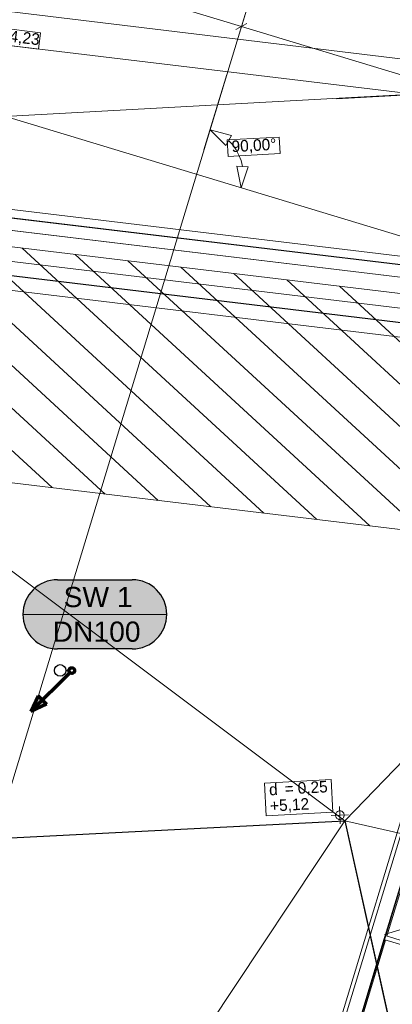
# Model space of a CAD drawing. Extents: x -181 to 1388, y 138 to 979.
# Tile 15 of 30: x 603 to 668, y 643 to 814. Entities that reach past the tile are written whole.
import ezdxf
from ezdxf.lldxf.tags import DXFTag

# ---------------------------------------------------------------- set-up
doc = ezdxf.new("R2010")
doc.units = 0
doc.layers.get('0').update_dxf_attribs({"lineweight": 25})
doc.layers.get('Defpoints').update_dxf_attribs({"color": 9, "lineweight": 18, "true_color": 0x808080})
for name, color, linetype, lineweight, true_color in [('01 Dachaufsicht - Bemaßung', 9, 'Continuous', 18, 0x808080), ('01AFU Allgemein Bemaßung', 9, 'Continuous', 18, 0x808080), ('20 Attikaaufkantung', 9, 'Continuous', 18, 0x808080), ('20 Dach - Attikaabdeckung', 9, 'Continuous', 18, 0x808080), ('20 Dach - Gefälledämmung Höhen', 9, 'Continuous', 18, 0x808080), ('20 Dach Gefälledämmung', 9, 'Continuous', 18, 0x808080), ('20 Dach Stb-Decke', 9, 'Continuous', 18, 0x808080), ('20 Oberlichter', 9, 'Continuous', 18, 0x808080), ('80 Sicherheitsbereich Dachgeländer', 9, 'Continuous', 18, 0x808080), ('S_Abwasser_Entlueftung', 5, 'Nova_70', 25, 0x0000ff), ('S_Schmutzwasser', 5, 'Continuous', 70, 0x0000ff)]:
    doc.layers.add(name, color=color, linetype=linetype, lineweight=lineweight, true_color=true_color)
doc.layers.add('02 Raster Bemaßung', color=7, linetype='Continuous', lineweight=18)
doc.layers.add('02 Raster Gebäude', color=7, linetype='Continuous', lineweight=18)
doc.layers.add('X_Hilfslinien', color=7, linetype='Continuous', lineweight=25, true_color=0xc0c0c0, plot=False)
doc.styles.get("Standard").update_dxf_attribs({"font": 'arial.ttf'})
tags = doc.linetypes.add('fein_strichliert', pattern=[4, 1, -2, 1]).pattern_tags.tags
tags[8:9] = [DXFTag(74, 4), DXFTag(75, 0), DXFTag(340, '0'), DXFTag(46, 0.0), DXFTag(50, 0.0), DXFTag(44, 0.0), DXFTag(45, 0.0)]
tags[6:7] = [DXFTag(74, 4), DXFTag(75, 0), DXFTag(340, '0'), DXFTag(46, 0.0), DXFTag(50, 0.0), DXFTag(44, 0.0), DXFTag(45, 0.0)]
tags[4:5] = [DXFTag(74, 4), DXFTag(75, 0), DXFTag(340, '0'), DXFTag(46, 0.0), DXFTag(50, 0.0), DXFTag(44, 0.0), DXFTag(45, 0.0)]
tags = doc.linetypes.add('Nova_70', pattern='A,2,[130,ltypeshp.shx,S=1,R=-90,X=0,Y=1],2', length=4).pattern_tags.tags
tags[12:13] = [DXFTag(74, 4), DXFTag(75, 0), DXFTag(340, '0'), DXFTag(46, 0.0), DXFTag(50, 0.0), DXFTag(44, 0.0), DXFTag(45, 0.0)]

# ---------------------------------------------------------------- blocks, each defined once
blk = doc.blocks.new('Referenz-A07F5VVIWF')
at = {"color": 7, "linetype": 'ByBlock', "lineweight": -2, "ltscale": 0.405}
blk.add_line((657.84, 800.02), (698.8, 802.27), dxfattribs=at)
at = {"layer": '01 Dachaufsicht - Bemaßung', "color": 0, "linetype": 'Continuous', "ltscale": 0.037908}
for p, q in [((461.73, 831.9), (744.32, 797.77)), ((743.63, 791.99), (461.03, 826.12)), ((606.59, 811.39), (598.75, 812.34)), ((606.25, 808.55), (606.59, 811.39)), ((598.41, 809.5), (606.25, 808.55))]:
    blk.add_line(p, q, dxfattribs=at)
at = {"layer": '01AFU Allgemein Bemaßung', "color": 0, "linetype": 'Continuous', "ltscale": 0.052488}
for p, q in [((634.92, 791.11), (638.87, 804.15)), ((635.97, 794.58), (639.7, 793.56)), ((635.97, 794.58), (638.69, 791.84)), ((639.7, 793.56), (638.69, 791.84)), ((639.9, 791.94), (639.19, 792.7)), ((640.49, 791.1), (639.9, 791.94)), ((640.98, 790.19), (640.49, 791.1)), ((641.35, 789.22), (640.98, 790.19)), ((641.59, 788.22), (641.35, 789.22)), ((640.59, 788.28), (642.59, 788.16)), ((641.36, 784.49), (640.59, 788.28)), ((641.36, 784.49), (642.59, 788.16))]:
    blk.add_line(p, q, dxfattribs=at)
at = {"layer": '01AFU Allgemein Bemaßung', "color": 0, "linetype": 'Continuous', "ltscale": 0.037908}
for p, q in [((647.94, 793.31), (638.93, 792.82)), ((638.93, 792.82), (639.09, 789.96)), ((648.1, 790.46), (647.94, 793.31)), ((639.09, 789.96), (648.1, 790.46))]:
    blk.add_line(p, q, dxfattribs=at)
at = {"layer": '02 Raster Bemaßung', "linetype": 'Continuous', "ltscale": 0.052488}
for p, q in [((283.47, 921), (641.4, 812.48)), ((640.99, 811.13), (642.85, 817.26)), ((642.33, 812.98), (640.46, 811.98)), ((641.4, 812.48), (705.56, 793.03))]:
    blk.add_line(p, q, dxfattribs=at)
at = {"layer": '02 Raster Gebäude', "linetype": 'Continuous', "ltscale": 0.009448}
for p, q in [((1060.05, 657.55), (295.58, 889.33)), ((639.43, 805.98), (645.23, 825.12)), ((301.62, 807.89), (815.81, 745.97)), ((578.74, 605.83), (639.43, 805.98)), ((657.21, 799.99), (724.11, 803.65)), ((657.21, 799.99), (306.07, 780.77)), ((640.32, 577.88), (703.58, 786.53))]:
    blk.add_line(p, q, dxfattribs=at)
at = {"layer": '20 Attikaaufkantung', "color": 0, "linetype": 'Continuous', "ltscale": 0.009448}
for p, q in [((726.19, 764.31), (458.1, 796.6)), ((457.77, 786.57), (736.7, 752.98)), ((677.53, 703.01), (641.55, 584.35)), ((644.61, 583.42), (680.59, 702.08))]:
    blk.add_line(p, q, dxfattribs=at)
at = {"layer": '20 Attikaaufkantung', "color": 0, "linetype": 'Continuous', "ltscale": 0.037908}
for p, q in [((458.02, 794.4), (738.31, 760.64)), ((726.19, 764.31), (470.67, 795.09)), ((722.3, 762.57), (474.03, 792.47)), ((457.93, 791.59), (737.74, 757.89)), ((709.15, 761.33), (486.52, 788.14)), ((457.77, 786.57), (736.7, 752.98)), ((677.53, 703.01), (641.55, 584.35)), ((644.61, 583.42), (680.59, 702.08))]:
    blk.add_line(p, q, dxfattribs=at)
at = {"layer": '20 Dach - Attikaabdeckung', "color": 0, "linetype": 'Continuous', "ltscale": 0.018225}
for p, q in [((739.06, 764.2), (458.14, 798.03)), ((457.69, 784.06), (736.19, 750.52))]:
    blk.add_line(p, q, dxfattribs=at)
at = {"layer": '20 Dach - Attikaabdeckung', "color": 0, "linetype": 'Continuous', "ltscale": 0.004928}
blk.add_line((736.7, 752.98), (457.77, 786.57), dxfattribs=at)
at = {"layer": '20 Dach - Gefälledämmung Höhen', "color": 0, "linetype": 'Continuous', "ltscale": 0.037908}
for p, q in [((656.93, 681.96), (645.4, 681.33)), ((645.4, 681.33), (645.71, 675.68)), ((657.23, 676.31), (656.93, 681.96)), ((645.71, 675.68), (657.23, 676.31))]:
    blk.add_line(p, q, dxfattribs=at)
at = {"layer": '20 Dach - Gefälledämmung Höhen', "color": 0, "linetype": 'Continuous', "ltscale": 0.009448}
for p, q in [((659.94, 675.85), (656.94, 675.69)), ((658.36, 677.27), (658.52, 674.28))]:
    blk.add_line(p, q, dxfattribs=at)
at = {"layer": '20 Dach - Gefälledämmung Höhen', "color": 0, "linetype": 'Continuous', "ltscale": 0.052488}
for p, q in [((657.71, 675.94), (657.69, 675.84)), ((657.74, 676.03), (657.71, 675.94)), ((657.78, 676.12), (657.74, 676.03)), ((657.83, 676.2), (657.78, 676.12)), ((657.89, 676.28), (657.83, 676.2)), ((657.96, 676.35), (657.89, 676.28)), ((658.04, 676.41), (657.96, 676.35)), ((658.13, 676.45), (658.04, 676.41)), ((658.22, 676.49), (658.13, 676.45)), ((658.31, 676.51), (658.22, 676.49)), ((658.41, 676.52), (658.31, 676.51)), ((658.51, 676.52), (658.41, 676.52)), ((658.6, 676.5), (658.51, 676.52)), ((658.7, 676.48), (658.6, 676.5)), ((658.79, 676.44), (658.7, 676.48)), ((658.87, 676.39), (658.79, 676.44)), ((658.95, 676.32), (658.87, 676.39)), ((659.02, 676.25), (658.95, 676.32)), ((659.07, 676.17), (659.02, 676.25)), ((659.12, 676.09), (659.07, 676.17)), ((659.16, 676), (659.12, 676.09)), ((659.18, 675.9), (659.16, 676)), ((659.19, 675.8), (659.18, 675.9)), ((657.69, 675.84), (657.69, 675.74)), ((657.69, 675.74), (657.7, 675.64)), ((657.7, 675.64), (657.72, 675.55)), ((657.72, 675.55), (657.76, 675.46)), ((657.76, 675.46), (657.81, 675.37)), ((657.81, 675.37), (657.86, 675.29)), ((657.86, 675.29), (657.93, 675.22)), ((657.93, 675.22), (658.01, 675.16)), ((658.01, 675.16), (658.09, 675.11)), ((658.09, 675.11), (658.18, 675.07)), ((658.18, 675.07), (658.28, 675.04)), ((658.28, 675.04), (658.37, 675.03)), ((658.37, 675.03), (658.47, 675.02)), ((658.47, 675.02), (658.57, 675.03)), ((658.57, 675.03), (658.66, 675.06)), ((658.66, 675.06), (658.76, 675.09)), ((658.76, 675.09), (658.84, 675.14)), ((658.84, 675.14), (658.92, 675.2)), ((658.92, 675.2), (658.99, 675.26)), ((658.99, 675.26), (659.05, 675.34)), ((659.05, 675.34), (659.1, 675.42)), ((659.1, 675.42), (659.14, 675.51)), ((659.14, 675.51), (659.17, 675.61)), ((659.17, 675.61), (659.19, 675.71)), ((659.19, 675.71), (659.19, 675.8))]:
    blk.add_line(p, q, dxfattribs=at)
at = {"layer": '20 Dach Gefälledämmung', "color": 0, "linetype": 'Continuous', "ltscale": 0.009448}
for p, q in [((659.32, 674.8), (520.42, 779.02)), ((687.08, 548.83), (659.32, 674.8))]:
    blk.add_line(p, q, dxfattribs=at)
at = {"layer": '20 Dach Gefälledämmung', "color": 0, "linetype": 'Continuous', "ltscale": 0.052488}
for p, q in [((734.76, 753.21), (520.42, 779.02)), ((659.32, 674.8), (734.76, 753.21)), ((659.32, 674.8), (483.64, 665.84)), ((569.75, 540.07), (659.32, 674.8)), ((713.59, 662.45), (659.32, 674.8))]:
    blk.add_line(p, q, dxfattribs=at)
at = {"layer": '20 Dach Stb-Decke', "color": 0, "linetype": 'Continuous', "ltscale": 0.2916}
for p, q in [((737.74, 757.89), (457.93, 791.59)), ((680.59, 702.08), (644.61, 583.42))]:
    blk.add_line(p, q, dxfattribs=at)
at = {"layer": '20 Oberlichter', "color": 0, "linetype": 'Continuous', "ltscale": 0.052488}
blk.add_line((644.61, 583.42), (680.59, 702.08), dxfattribs=at)
at = {"layer": '20 Oberlichter', "color": 0, "linetype": 'Continuous', "ltscale": 0.009448}
for p, q in [((666.28, 654.89), (673.23, 677.81)), ((666.57, 654.8), (673.52, 677.73)), ((659.13, 631.29), (666.08, 654.22)), ((659.41, 631.2), (666.37, 654.13)), ((666.08, 654.22), (666.28, 654.89)), ((666.08, 654.22), (685.22, 648.41)), ((666.28, 654.89), (685.42, 649.08))]:
    blk.add_line(p, q, dxfattribs=at)
at = {"layer": '20 Oberlichter', "color": 0, "linetype": 'Continuous', "ltscale": 0.037908}
blk.add_line((689.27, 662.08), (666.16, 655.09), dxfattribs=at)
at = {"layer": '80 Sicherheitsbereich Dachgeländer', "color": 0, "linetype": 'Continuous', "ltscale": 0.052488}
for p, q in [((737.74, 757.89), (457.93, 791.59)), ((608.63, 732.54), (557.62, 779.58)), ((617.79, 731.44), (566.78, 778.48)), ((626.96, 730.34), (575.95, 777.37)), ((636.12, 729.23), (585.11, 776.27)), ((645.28, 728.13), (594.27, 775.17)), ((654.44, 727.03), (603.43, 774.06)), ((663.61, 725.92), (612.6, 772.96)), ((672.77, 724.82), (621.76, 771.86)), ((681.93, 723.71), (630.92, 770.75)), ((691.09, 722.61), (640.08, 769.65)), ((700.26, 721.51), (649.25, 768.54)), ((709.42, 720.4), (658.41, 767.44)), ((729.36, 718), (456.6, 750.85))]:
    blk.add_line(p, q, dxfattribs=at)
at = {"layer": 'Defpoints', "color": 0, "linetype": 'Continuous', "ltscale": 0.2916}
blk.add_line((657.21, 799.99), (657.21, 799.99), dxfattribs=at)
at = {"layer": '01 Dachaufsicht - Bemaßung', "color": 0, "linetype": 'ByBlock', "ltscale": 0.2916, "insert": (599.94, 812.01), "char_height": 2, "attachment_point": 1, "rotation": 353.1125}
blk.add_mtext('{\\fCentury Gothic;14,23}', dxfattribs=at)
at = {"layer": '01AFU Allgemein Bemaßung', "color": 0, "linetype": 'ByBlock', "ltscale": 0.2916, "insert": (639.64, 792.68), "char_height": 2, "attachment_point": 1, "rotation": 3.1327}
blk.add_mtext('{\\fCentury Gothic;90,00°}', dxfattribs=at)
at = {"layer": '20 Dach - Gefälledämmung Höhen', "color": 0, "linetype": 'ByBlock', "ltscale": 0.2916, "char_height": 2, "attachment_point": 1, "rotation": 3.1307}
for s, insert in [('{\\fCentury Gothic;d}', (646.13, 681.19)), ('{\\fCentury Gothic;0,25}', (651.08, 681.46)), ('{\\fCentury Gothic;=}', (648.83, 681.34)), ('{\\fCentury Gothic;+5,12}', (646.3, 678.39))]:
    blk.add_mtext(s, dxfattribs=dict(at, insert=insert))
blk = doc.blocks.new('Polygon-A07F5VVSWF')
at = {"color": 0, "linetype": 'ByBlock', "lineweight": -2, "ltscale": 0.25}
for p, q in [((645.94, 587.2), (680.59, 702.08)), ((680.59, 702.08), (718.87, 690.48)), ((718.87, 690.48), (684.23, 575.65)), ((684.23, 575.65), (645.94, 587.2))]:
    blk.add_line(p, q, dxfattribs=at)
blk = doc.blocks.new('Polygon-A07F5VW8WF')
at = {"color": 0, "linetype": 'ByBlock', "lineweight": -2, "ltscale": 0.25}
blk.add_line((458.08, 796.6), (738.74, 762.8), dxfattribs=at)
blk = doc.blocks.new('Polygon-A07F5VX6WF')
at = {"color": 0, "linetype": 'ByBlock', "lineweight": -2, "ltscale": 1.3}
blk.add_line((457.76, 786.57), (736.68, 752.98), dxfattribs=at)
blk = doc.blocks.new('Polygon-A07F5VXWWF')
at = {"color": 0, "linetype": 'ByBlock', "lineweight": -2, "ltscale": 0.25}
for p, q in [((483.65, 665.84), (659.33, 674.8)), ((659.33, 674.8), (687.09, 548.82))]:
    blk.add_line(p, q, dxfattribs=at)
blk = doc.blocks.new('Polygon-A07F5VY4WF')
at = {"color": 0, "linetype": 'ByBlock', "lineweight": -2, "ltscale": 0.25}
for p, q in [((736.68, 752.98), (520.42, 779.02)), ((483.65, 665.84), (659.33, 674.8)), ((659.33, 674.8), (687.09, 548.82))]:
    blk.add_line(p, q, dxfattribs=at)

msp = doc.modelspace()

# ---------------------------------------------------------------- hatches: boundary and pattern name
at = {"layer": 'S_Abwasser_Entlueftung', "ltscale": 0.25, "true_color": 0xfefefe}
msp.add_hatch(color=7, dxfattribs=at).paths.add_polyline_path([(609.57, 704.58), (622.48, 704.58), (622.83, 704.59), (623.17, 704.62), (623.52, 704.67), (623.86, 704.74), (624.2, 704.83), (624.53, 704.94), (624.85, 705.07), (625.17, 705.22), (625.48, 705.39), (625.77, 705.57), (626.06, 705.77), (626.33, 705.99), (626.6, 706.22), (626.84, 706.46), (627.07, 706.72), (627.29, 707), (627.49, 707.28), (627.67, 707.58), (627.84, 707.89), (627.99, 708.21), (628.12, 708.53), (628.23, 708.86), (628.32, 709.2), (628.39, 709.54), (628.44, 709.88), (628.47, 710.23), (628.48, 710.58), (628.47, 710.93), (628.44, 711.28), (628.39, 711.62), (628.32, 711.97), (628.23, 712.3), (628.12, 712.63), (627.99, 712.96), (627.84, 713.27), (627.67, 713.58), (627.49, 713.88), (627.29, 714.16), (627.07, 714.44), (626.84, 714.7), (626.6, 714.95), (626.33, 715.18), (626.06, 715.39), (625.77, 715.59), (625.48, 715.78), (625.17, 715.94), (624.85, 716.09), (624.53, 716.22), (624.2, 716.33), (623.86, 716.42), (623.52, 716.49), (623.17, 716.54), (622.83, 716.57), (622.48, 716.58), (609.57, 716.58), (609.22, 716.57), (608.87, 716.54), (608.52, 716.49), (608.18, 716.42), (607.84, 716.33), (607.51, 716.22), (607.19, 716.09), (606.87, 715.94), (606.57, 715.78), (606.27, 715.59), (605.98, 715.39), (605.71, 715.18), (605.45, 714.95), (605.2, 714.7), (604.97, 714.44), (604.75, 714.16), (604.55, 713.88), (604.37, 713.58), (604.2, 713.27), (604.06, 712.96), (603.93, 712.63), (603.82, 712.3), (603.73, 711.97), (603.66, 711.62), (603.61, 711.28), (603.58, 710.93), (603.57, 710.58), (603.58, 710.23), (603.61, 709.88), (603.66, 709.54), (603.73, 709.2), (603.82, 708.86), (603.93, 708.53), (604.06, 708.21), (604.2, 707.89), (604.37, 707.58), (604.55, 707.28), (604.75, 707), (604.97, 706.72), (605.2, 706.46), (605.45, 706.22), (605.71, 705.99), (605.98, 705.77), (606.27, 705.57), (606.57, 705.39), (606.87, 705.22), (607.19, 705.07), (607.51, 704.94), (607.84, 704.83), (608.18, 704.74), (608.52, 704.67), (608.87, 704.62), (609.22, 704.59)])

# ---------------------------------------------------------------- linework, layer by layer
at = {"layer": 'S_Abwasser_Entlueftung', "linetype": 'Continuous'}
for p, q in [((609.57, 716.58), (622.48, 716.58)), ((622.48, 704.58), (609.57, 704.58))]:
    msp.add_line(p, q, dxfattribs=at)
at = {"layer": 'S_Abwasser_Entlueftung', "linetype": 'Continuous', "lineweight": 18}
msp.add_line((603.57, 710.58), (628.48, 710.58), dxfattribs=at)
at = {"layer": 'S_Abwasser_Entlueftung', "ltscale": 0.25}
msp.add_line((611.02, 700.84), (611.52, 700.83), dxfattribs=at)
at = {"layer": 'S_Abwasser_Entlueftung', "color": 5, "ltscale": 0.25, "true_color": 0x0000ff}
msp.add_circle((610.02, 700.86), 1, dxfattribs=at)
at = {"layer": 'S_Abwasser_Entlueftung', "linetype": 'Continuous'}
for centre, major_axis in [((609.57, 710.58), (0, 6)), ((622.48, 710.58), (6, 0)), ((609.57, 710.58), (-6, 0)), ((622.48, 710.58), (0, -6))]:
    msp.add_ellipse(centre, major_axis=major_axis, ratio=1, start_param=0, end_param=1.570796, dxfattribs=at)
at = {"layer": 'S_Schmutzwasser'}
for p, q in [((611.67, 700.47), (604.95, 693.76)), ((606.22, 696.48), (604.95, 693.76)), ((606.22, 696.48), (607.67, 695.02)), ((607.67, 695.02), (604.95, 693.76))]:
    msp.add_line(p, q, dxfattribs=at)
msp.add_circle((612.02, 700.83), 0.5, dxfattribs=at)
msp.add_solid([(607.67, 695.02), (604.95, 693.76), (606.22, 696.48)], dxfattribs=at)

# ---------------------------------------------------------------- block references
at = {"color": 8, "lineweight": 25, "ltscale": 12.5, "true_color": 0x808080}
msp.add_blockref('Referenz-A07F5VVIWF', (0, 0), dxfattribs=at)
at = {"layer": 'X_Hilfslinien', "ltscale": 0.25}
for name in ['Polygon-A07F5VW8WF', 'Polygon-A07F5VY4WF', 'Polygon-A07F5VVSWF', 'Polygon-A07F5VXWWF']:
    msp.add_blockref(name, (0, 0), dxfattribs=at)
at = {"layer": 'X_Hilfslinien', "linetype": 'fein_strichliert', "lineweight": 13, "ltscale": 1.3}
msp.add_blockref('Polygon-A07F5VX6WF', (0, 0), dxfattribs=at)

# ---------------------------------------------------------------- texts
at = {"layer": 'S_Abwasser_Entlueftung', "ltscale": 0.25, "char_height": 3.5, "attachment_point": 1}
for s, insert in [('{\\fArial;SW 1}', (610.61, 715.33)), ('{\\fArial;DN100}', (608.72, 709.33))]:
    msp.add_mtext(s, dxfattribs=dict(at, insert=insert))

doc.saveas('drawing.dxf')
